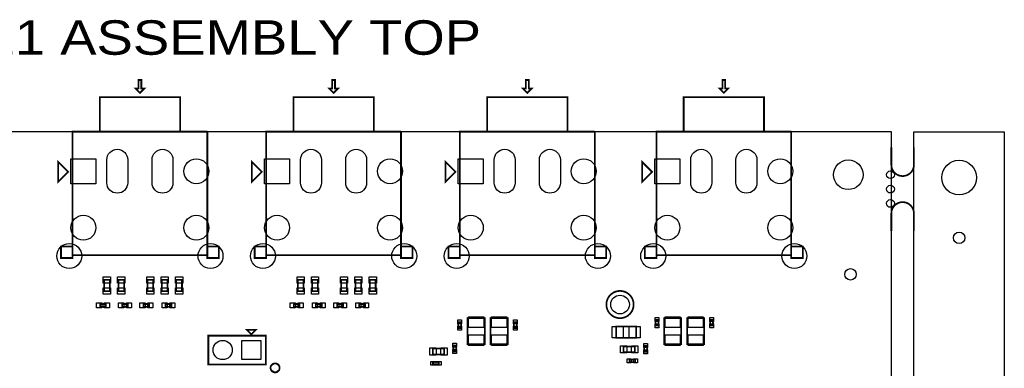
# Model space of a CAD drawing. Extents: x -394 to 5394, y -70 to 7790.
# Tile 15 of 15: x 1962 to 5394, y 6576 to 7790. Entities that reach past the tile are written whole.
import ezdxf

# ---------------------------------------------------------------- set-up
doc = ezdxf.new("R2010")
doc.units = 0
for name, color, linetype in [('BG_OUTLINE', 95, 'CONTINUOUS'), ('PG_ASSEMBLY_TOP', 120, 'CONTINUOUS'), ('PIN_TOP', 140, 'CONTINUOUS')]:
    doc.layers.add(name, color=color, linetype=linetype)

msp = doc.modelspace()

# ---------------------------------------------------------------- linework, layer by layer
at = {"layer": 'BG_OUTLINE'}
msp.add_lwpolyline([(5000, 0), (5000, 7400), (0, 7400), (0, 0)], close=True, dxfattribs=at)
msp.add_lwpolyline([(5078.74, 7400), (5393.7, 7400), (5393.7, 0), (5078.74, 0), (5078.74, 7400)], dxfattribs=at)
at = {"layer": 'BG_OUTLINE', "const_width": 6}
for points in [[(5078.74, 7345.43), (5078.74, 7284.8, -0.414214), (5039.37, 7245.43, -0.414214), (5000, 7284.8), (5000, 7345.43)], [(5078.74, 7054.57), (5078.74, 7115.2, 0.414214), (5039.37, 7154.57, 0.414214), (5000, 7115.2), (5000, 7054.57)]]:
    msp.add_lwpolyline(points, format="xyb", dxfattribs=at)
at = {"layer": 'PG_ASSEMBLY_TOP', "const_width": 6}
for points in [[(2381.22, 7535), (2396.22, 7550), (2386.22, 7550), (2386.22, 7580), (2376.22, 7580), (2376.22, 7550), (2366.22, 7550), (2381.22, 7535)], [(3056.22, 7535), (3071.22, 7550), (3061.22, 7550), (3061.22, 7580), (3051.22, 7580), (3051.22, 7550), (3041.22, 7550), (3056.22, 7535)], [(3731.22, 7535), (3746.22, 7550), (3736.22, 7550), (3736.22, 7580), (3726.22, 7580), (3726.22, 7550), (3716.22, 7550), (3731.22, 7535)], [(4416.22, 7535), (4431.22, 7550), (4421.22, 7550), (4421.22, 7580), (4411.22, 7580), (4411.22, 7550), (4401.22, 7550), (4416.22, 7535)], [(2241.22, 7400), (2521.22, 7400), (2521.22, 7520), (2241.22, 7520), (2241.22, 7400), (2146.22, 7400), (2146.22, 7000), (2106.22, 7000), (2106.22, 6960), (2146.22, 6960), (2146.22, 7000)], [(2916.22, 7400), (3196.22, 7400), (3196.22, 7520), (2916.22, 7520), (2916.22, 7400), (2821.22, 7400), (2821.22, 7000), (2781.22, 7000), (2781.22, 6960), (2821.22, 6960), (2821.22, 7000)], [(3591.22, 7400), (3871.22, 7400), (3871.22, 7520), (3591.22, 7520), (3591.22, 7400), (3496.22, 7400), (3496.22, 7000), (3456.22, 7000), (3456.22, 6960), (3496.22, 6960), (3496.22, 7000)], [(4276.22, 7400), (4556.22, 7400), (4556.22, 7520), (4276.22, 7520), (4276.22, 7400), (4181.22, 7400), (4181.22, 7000), (4141.22, 7000), (4141.22, 6960), (4181.22, 6960), (4181.22, 7000)], [(2146.22, 7000), (2146.22, 6970), (2616.22, 6970), (2616.22, 7000), (2616.22, 6960), (2656.22, 6960), (2656.22, 7000), (2616.22, 7000), (2616.22, 7400)], [(2616.22, 7400), (2241.22, 7400)], [(2821.22, 7000), (2821.22, 6970), (3291.22, 6970), (3291.22, 7000), (3291.22, 6960), (3331.22, 6960), (3331.22, 7000), (3291.22, 7000), (3291.22, 7400)], [(3291.22, 7400), (2916.22, 7400)], [(3496.22, 7000), (3496.22, 6970), (3966.22, 6970), (3966.22, 7000), (3966.22, 6960), (4006.22, 6960), (4006.22, 7000), (3966.22, 7000), (3966.22, 7400)], [(3966.22, 7400), (3591.22, 7400)], [(4181.22, 7000), (4181.22, 6970), (4651.22, 6970), (4651.22, 7000), (4651.22, 6960), (4691.22, 6960), (4691.22, 7000), (4651.22, 7000), (4651.22, 7400)], [(4651.22, 7400), (4276.22, 7400)], [(2131.22, 7260), (2096.22, 7225), (2096.22, 7295), (2131.22, 7260)], [(2806.22, 7260), (2771.22, 7225), (2771.22, 7295), (2806.22, 7260)], [(3481.22, 7260), (3446.22, 7225), (3446.22, 7295), (3481.22, 7260)], [(4166.22, 7260), (4131.22, 7225), (4131.22, 7295), (4166.22, 7260)], [(2256.23, 6884.07), (2256.23, 6844.07), (2276.23, 6844.07), (2276.23, 6884.07), (2256.23, 6884.07)], [(2306.23, 6884.07), (2306.23, 6844.07), (2326.23, 6844.07), (2326.23, 6884.07), (2306.23, 6884.07)], [(2407.35, 6884.07), (2407.35, 6844.07), (2427.35, 6844.07), (2427.35, 6884.07), (2407.35, 6884.07)], [(2457.35, 6884.07), (2457.35, 6844.07), (2477.35, 6844.07), (2477.35, 6884.07), (2457.35, 6884.07)], [(2507.97, 6884.07), (2507.97, 6844.07), (2527.97, 6844.07), (2527.97, 6884.07), (2507.97, 6884.07)], [(2931.23, 6884.07), (2931.23, 6844.07), (2951.23, 6844.07), (2951.23, 6884.07), (2931.23, 6884.07)], [(2981.23, 6884.07), (2981.23, 6844.07), (3001.23, 6844.07), (3001.23, 6884.07), (2981.23, 6884.07)], [(3082.35, 6884.07), (3082.35, 6844.07), (3102.35, 6844.07), (3102.35, 6884.07), (3082.35, 6884.07)], [(3132.35, 6884.07), (3132.35, 6844.07), (3152.35, 6844.07), (3152.35, 6884.07), (3132.35, 6884.07)], [(3182.97, 6884.07), (3182.97, 6844.07), (3202.97, 6844.07), (3202.97, 6884.07), (3182.97, 6884.07)], [(2242.84, 6789.78), (2262.84, 6789.78), (2262.84, 6799.78), (2242.84, 6799.78), (2242.84, 6789.78)], [(2339.62, 6799.78), (2319.62, 6799.78), (2319.62, 6789.78), (2339.62, 6789.78), (2339.62, 6799.78)], [(2393.96, 6789.78), (2413.96, 6789.78), (2413.96, 6799.78), (2393.96, 6799.78), (2393.96, 6789.78)], [(2490.74, 6799.78), (2470.74, 6799.78), (2470.74, 6789.78), (2490.74, 6789.78), (2490.74, 6799.78)], [(2917.84, 6789.78), (2937.84, 6789.78), (2937.84, 6799.78), (2917.84, 6799.78), (2917.84, 6789.78)], [(3014.62, 6799.78), (2994.62, 6799.78), (2994.62, 6789.78), (3014.62, 6789.78), (3014.62, 6799.78)], [(3068.96, 6789.78), (3088.96, 6789.78), (3088.96, 6799.78), (3068.96, 6799.78), (3068.96, 6789.78)], [(3165.74, 6799.78), (3145.74, 6799.78), (3145.74, 6789.78), (3165.74, 6789.78), (3165.74, 6799.78)], [(3490.78, 6736.19), (3490.78, 6716.19), (3500.78, 6716.19), (3500.78, 6736.19), (3490.78, 6736.19)], [(3523.03, 6749.92), (3523.03, 6659.92), (3583.03, 6659.92), (3583.03, 6749.92), (3523.03, 6749.92)], [(3603.03, 6749.92), (3603.03, 6659.92), (3663.03, 6659.92), (3663.03, 6749.92), (3603.03, 6749.92)], [(3684.78, 6736.19), (3684.78, 6716.19), (3694.78, 6716.19), (3694.78, 6736.19), (3684.78, 6736.19)], [(4178.32, 6745.02), (4178.32, 6725.02), (4188.32, 6725.02), (4188.32, 6745.02), (4178.32, 6745.02)], [(4208.03, 6749.92), (4208.03, 6659.92), (4268.03, 6659.92), (4268.03, 6749.92), (4208.03, 6749.92)], [(4288.03, 6749.92), (4288.03, 6659.92), (4348.03, 6659.92), (4348.03, 6749.92), (4288.03, 6749.92)], [(4368.4, 6744.49), (4368.4, 6724.49), (4378.4, 6724.49), (4378.4, 6744.49), (4368.4, 6744.49)], [(2619.65, 6589.38), (2819.65, 6589.38), (2819.65, 6689.38), (2619.65, 6689.38), (2619.65, 6589.38)], [(2769.65, 6694.38), (2754.65, 6709.38), (2784.65, 6709.38), (2769.65, 6694.38)], [(4040.91, 6681.77), (4110.91, 6681.77), (4110.91, 6721.77), (4040.91, 6721.77), (4040.91, 6681.77)], [(3483.64, 6634.81), (3483.64, 6654.81), (3473.64, 6654.81), (3473.64, 6634.81), (3483.64, 6634.81)], [(3441.88, 6644.27), (3401.88, 6644.27), (3401.88, 6624.27), (3441.88, 6624.27), (3441.88, 6644.27)], [(4106.41, 6651.65), (4066.41, 6651.65), (4066.41, 6631.65), (4106.41, 6631.65), (4106.41, 6651.65)], [(4148.65, 6633.75), (4148.65, 6653.75), (4138.65, 6653.75), (4138.65, 6633.75), (4148.65, 6633.75)], [(3422.67, 6598.01), (3402.67, 6598.01), (3402.67, 6588.01), (3422.67, 6588.01), (3422.67, 6598.01)], [(4107.44, 6606.75), (4087.44, 6606.75), (4087.44, 6596.75), (4107.44, 6596.75), (4107.44, 6606.75)]]:
    msp.add_lwpolyline(points, dxfattribs=at)
for points in [[(4101.88, 6797.83, 1), (4007.02, 6797.83, 1), (4101.88, 6797.83)], [(2868.2, 6577.07, 1), (2836.58, 6577.07, 1), (2868.2, 6577.07)]]:
    msp.add_lwpolyline(points, format="xyb", dxfattribs=at)
at = {"layer": 'PIN_TOP'}
for points in [[(2265.98, 7222.2), (2265.98, 7302.2, -1), (2338.98, 7302.2), (2338.98, 7222.2, -1)], [(2423.46, 7222.2), (2423.46, 7302.2, -1), (2496.46, 7302.2), (2496.46, 7222.2, -1)], [(2940.98, 7222.2), (2940.98, 7302.2, -1), (3013.98, 7302.2), (3013.98, 7222.2, -1)], [(3098.46, 7222.2), (3098.46, 7302.2, -1), (3171.46, 7302.2), (3171.46, 7222.2, -1)], [(3615.98, 7222.2), (3615.98, 7302.2, -1), (3688.98, 7302.2), (3688.98, 7222.2, -1)], [(3773.46, 7222.2), (3773.46, 7302.2, -1), (3846.46, 7302.2), (3846.46, 7222.2, -1)], [(4300.98, 7222.2), (4300.98, 7302.2, -1), (4373.98, 7302.2), (4373.98, 7222.2, -1)], [(4458.46, 7222.2), (4458.46, 7302.2, -1), (4531.46, 7302.2), (4531.46, 7222.2, -1)]]:
    msp.add_lwpolyline(points, format="xyb", close=True, dxfattribs=at)
for points in [[(2227.87, 7305.7), (2227.87, 7218.7), (2140.87, 7218.7), (2140.87, 7305.7)], [(2902.87, 7305.7), (2902.87, 7218.7), (2815.87, 7218.7), (2815.87, 7305.7)], [(3577.87, 7305.7), (3577.87, 7218.7), (3490.87, 7218.7), (3490.87, 7305.7)], [(4262.87, 7305.7), (4262.87, 7218.7), (4175.87, 7218.7), (4175.87, 7305.7)], [(2253.73, 6894.36), (2278.73, 6894.36), (2278.73, 6872.36), (2253.73, 6872.36)], [(2303.73, 6894.36), (2328.73, 6894.36), (2328.73, 6872.36), (2303.73, 6872.36)], [(2404.85, 6894.36), (2429.85, 6894.36), (2429.85, 6872.36), (2404.85, 6872.36)], [(2454.85, 6894.36), (2479.85, 6894.36), (2479.85, 6872.36), (2454.85, 6872.36)], [(2505.47, 6894.36), (2530.47, 6894.36), (2530.47, 6872.36), (2505.47, 6872.36)], [(2928.73, 6894.36), (2953.73, 6894.36), (2953.73, 6872.36), (2928.73, 6872.36)], [(2978.73, 6894.36), (3003.73, 6894.36), (3003.73, 6872.36), (2978.73, 6872.36)], [(3079.85, 6894.36), (3104.85, 6894.36), (3104.85, 6872.36), (3079.85, 6872.36)], [(3129.85, 6894.36), (3154.85, 6894.36), (3154.85, 6872.36), (3129.85, 6872.36)], [(3180.47, 6894.36), (3205.47, 6894.36), (3205.47, 6872.36), (3180.47, 6872.36)], [(2253.73, 6855.78), (2278.73, 6855.78), (2278.73, 6833.78), (2253.73, 6833.78)], [(2303.73, 6855.78), (2328.73, 6855.78), (2328.73, 6833.78), (2303.73, 6833.78)], [(2404.85, 6855.78), (2429.85, 6855.78), (2429.85, 6833.78), (2404.85, 6833.78)], [(2454.85, 6855.78), (2479.85, 6855.78), (2479.85, 6833.78), (2454.85, 6833.78)], [(2505.47, 6855.78), (2530.47, 6855.78), (2530.47, 6833.78), (2505.47, 6833.78)], [(2928.73, 6855.78), (2953.73, 6855.78), (2953.73, 6833.78), (2928.73, 6833.78)], [(2978.73, 6855.78), (3003.73, 6855.78), (3003.73, 6833.78), (2978.73, 6833.78)], [(3079.85, 6855.78), (3104.85, 6855.78), (3104.85, 6833.78), (3079.85, 6833.78)], [(3129.85, 6855.78), (3154.85, 6855.78), (3154.85, 6833.78), (3129.85, 6833.78)], [(3180.47, 6855.78), (3205.47, 6855.78), (3205.47, 6833.78), (3180.47, 6833.78)], [(2230.45, 6786.28), (2230.45, 6803.28), (2248.45, 6803.28), (2248.45, 6786.28)], [(2257.23, 6786.28), (2257.23, 6803.28), (2275.23, 6803.28), (2275.23, 6786.28)], [(2325.23, 6803.28), (2325.23, 6786.28), (2307.23, 6786.28), (2307.23, 6803.28)], [(2352.01, 6803.28), (2352.01, 6786.28), (2334.01, 6786.28), (2334.01, 6803.28)], [(2381.57, 6786.28), (2381.57, 6803.28), (2399.57, 6803.28), (2399.57, 6786.28)], [(2408.35, 6786.28), (2408.35, 6803.28), (2426.35, 6803.28), (2426.35, 6786.28)], [(2476.35, 6803.28), (2476.35, 6786.28), (2458.35, 6786.28), (2458.35, 6803.28)], [(2503.13, 6803.28), (2503.13, 6786.28), (2485.13, 6786.28), (2485.13, 6803.28)], [(2905.45, 6786.28), (2905.45, 6803.28), (2923.45, 6803.28), (2923.45, 6786.28)], [(2932.23, 6786.28), (2932.23, 6803.28), (2950.23, 6803.28), (2950.23, 6786.28)], [(3000.23, 6803.28), (3000.23, 6786.28), (2982.23, 6786.28), (2982.23, 6803.28)], [(3027.01, 6803.28), (3027.01, 6786.28), (3009.01, 6786.28), (3009.01, 6803.28)], [(3056.57, 6786.28), (3056.57, 6803.28), (3074.57, 6803.28), (3074.57, 6786.28)], [(3083.35, 6786.28), (3083.35, 6803.28), (3101.35, 6803.28), (3101.35, 6786.28)], [(3151.35, 6803.28), (3151.35, 6786.28), (3133.35, 6786.28), (3133.35, 6803.28)], [(3178.13, 6803.28), (3178.13, 6786.28), (3160.13, 6786.28), (3160.13, 6803.28)], [(3489.28, 6744.21), (3502.28, 6744.21), (3502.28, 6730.21), (3489.28, 6730.21)], [(3526.53, 6754.92), (3579.53, 6754.92), (3579.53, 6717.92), (3526.53, 6717.92)], [(3606.53, 6754.92), (3659.53, 6754.92), (3659.53, 6717.92), (3606.53, 6717.92)], [(3683.28, 6744.21), (3696.28, 6744.21), (3696.28, 6730.21), (3683.28, 6730.21)], [(4176.82, 6753.04), (4189.82, 6753.04), (4189.82, 6739.04), (4176.82, 6739.04)], [(4176.82, 6731), (4189.82, 6731), (4189.82, 6717), (4176.82, 6717)], [(4211.53, 6754.92), (4264.53, 6754.92), (4264.53, 6717.92), (4211.53, 6717.92)], [(4291.53, 6754.92), (4344.53, 6754.92), (4344.53, 6717.92), (4291.53, 6717.92)], [(4366.9, 6752.51), (4379.9, 6752.51), (4379.9, 6738.51), (4366.9, 6738.51)], [(4366.9, 6730.47), (4379.9, 6730.47), (4379.9, 6716.47), (4366.9, 6716.47)], [(3489.28, 6722.17), (3502.28, 6722.17), (3502.28, 6708.17), (3489.28, 6708.17)], [(3526.53, 6691.92), (3579.53, 6691.92), (3579.53, 6654.92), (3526.53, 6654.92)], [(3606.53, 6691.92), (3659.53, 6691.92), (3659.53, 6654.92), (3606.53, 6654.92)], [(3683.28, 6722.17), (3696.28, 6722.17), (3696.28, 6708.17), (3683.28, 6708.17)], [(4026.88, 6682.27), (4026.88, 6721.27), (4065.88, 6721.27), (4065.88, 6682.27)], [(4085.94, 6682.27), (4085.94, 6721.27), (4124.94, 6721.27), (4124.94, 6682.27)], [(4211.53, 6691.92), (4264.53, 6691.92), (4264.53, 6654.92), (4211.53, 6654.92)], [(4291.53, 6691.92), (4344.53, 6691.92), (4344.53, 6654.92), (4291.53, 6654.92)], [(2736.15, 6605.88), (2736.15, 6672.88), (2803.15, 6672.88), (2803.15, 6605.88)], [(3485.14, 6648.83), (3472.14, 6648.83), (3472.14, 6662.83), (3485.14, 6662.83)], [(4150.15, 6647.77), (4137.15, 6647.77), (4137.15, 6661.77), (4150.15, 6661.77)], [(3413.59, 6646.77), (3413.59, 6621.77), (3391.59, 6621.77), (3391.59, 6646.77)], [(3452.17, 6646.77), (3452.17, 6621.77), (3430.17, 6621.77), (3430.17, 6646.77)], [(3485.14, 6626.79), (3472.14, 6626.79), (3472.14, 6640.79), (3485.14, 6640.79)], [(4078.12, 6654.15), (4078.12, 6629.15), (4056.12, 6629.15), (4056.12, 6654.15)], [(4116.7, 6654.15), (4116.7, 6629.15), (4094.7, 6629.15), (4094.7, 6654.15)], [(4150.15, 6625.73), (4137.15, 6625.73), (4137.15, 6639.73), (4150.15, 6639.73)], [(3408.65, 6599.51), (3408.65, 6586.51), (3394.65, 6586.51), (3394.65, 6599.51)], [(3430.69, 6599.51), (3430.69, 6586.51), (3416.69, 6586.51), (3416.69, 6599.51)], [(4093.42, 6608.25), (4093.42, 6595.25), (4079.42, 6595.25), (4079.42, 6608.25)], [(4115.46, 6608.25), (4115.46, 6595.25), (4101.46, 6595.25), (4101.46, 6608.25)]]:
    msp.add_lwpolyline(points, close=True, dxfattribs=at)
for centre, radius in [((2578.07, 7262.2), 43.5), ((3253.07, 7262.2), 43.5), ((3928.07, 7262.2), 43.5), ((4613.07, 7262.2), 43.5), ((4850, 7250), 51.5), ((5236.22, 7240), 60.5), ((4997, 7250), 13.5), ((4997, 7200), 13.5), ((4997, 7150), 13.5), ((2184.37, 7065.35), 43.5), ((2578.07, 7065.35), 43.5), ((2859.37, 7065.35), 43.5), ((3253.07, 7065.35), 43.5), ((3534.37, 7065.35), 43.5), ((3928.07, 7065.35), 43.5), ((4219.37, 7065.35), 43.5), ((4613.07, 7065.35), 43.5), ((5236.22, 7030), 20), ((2135.16, 6966.92), 43.5), ((2627.28, 6966.92), 43.5), ((2810.16, 6966.92), 43.5), ((3302.28, 6966.92), 43.5), ((3485.16, 6966.92), 43.5), ((3977.28, 6966.92), 43.5), ((4170.16, 6966.92), 43.5), ((4662.28, 6966.92), 43.5), ((4857.76, 6903.01), 20), ((4054.45, 6797.83), 32.5), ((2669.65, 6639.38), 33.5), ((2852.39, 6577.07), 15)]:
    msp.add_circle(centre, radius, dxfattribs=at)

# ---------------------------------------------------------------- texts
at = {"layer": 'PG_ASSEMBLY_TOP', "width": 1.183333}
msp.add_text('PROC180E1 ASSEMBLY TOP', height=120, dxfattribs=at).set_placement((953, 7668))

doc.saveas('drawing.dxf')
